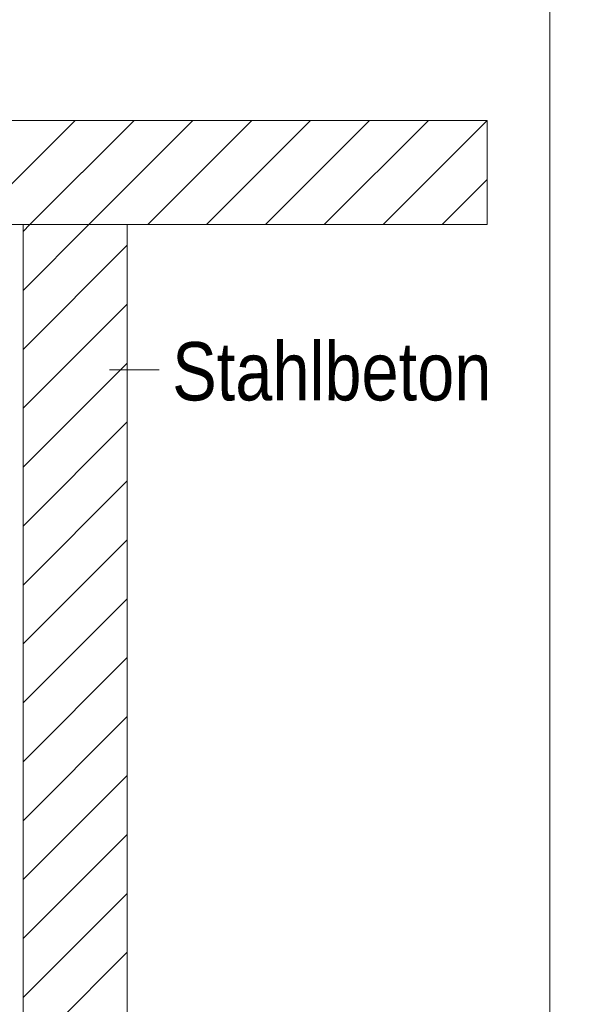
# Model space of a CAD drawing. Extents: x -620 to 300, y 62 to 1162.
# Tile 216 of 256: x 243 to 256, y 811 to 835. Entities that reach past the tile are written whole.
import ezdxf
from ezdxf.lldxf.tags import DXFTag

# ---------------------------------------------------------------- set-up
doc = ezdxf.new("R2010")
doc.units = 0
doc.layers.get('0').update_dxf_attribs({"lineweight": 13})
doc.layers.add('E_Detail_Beschriftung', color=7, linetype='Continuous', lineweight=13, true_color=0x009900)
doc.layers.add('E_Detail_Wandschraffur', color=7, linetype='Continuous', lineweight=5, true_color=0xc0c0c0)
doc.layers.add('E_Detail_Linie_Text_Bem', color=7, linetype='Continuous', lineweight=13)
doc.styles.get("Standard").update_dxf_attribs({"font": 'ARIALN.TTF'})
tags = doc.linetypes.add('fein_strichliert', pattern=[4, 1, -2, 1]).pattern_tags.tags
tags[8:9] = [DXFTag(74, 4), DXFTag(75, 0), DXFTag(340, '0'), DXFTag(46, 0.0), DXFTag(50, 0.0), DXFTag(44, 0.0), DXFTag(45, 0.0)]
tags[6:7] = [DXFTag(74, 4), DXFTag(75, 0), DXFTag(340, '0'), DXFTag(46, 0.0), DXFTag(50, 0.0), DXFTag(44, 0.0), DXFTag(45, 0.0)]
tags[4:5] = [DXFTag(74, 4), DXFTag(75, 0), DXFTag(340, '0'), DXFTag(46, 0.0), DXFTag(50, 0.0), DXFTag(44, 0.0), DXFTag(45, 0.0)]
tags = doc.linetypes.add('fein_strichliert-A06G955H8I', pattern=[4, 1, -2, 1]).pattern_tags.tags
tags[8:9] = [DXFTag(74, 4), DXFTag(75, 0), DXFTag(340, '0'), DXFTag(46, 0.0), DXFTag(50, 0.0), DXFTag(44, 0.0), DXFTag(45, 0.0)]
tags[6:7] = [DXFTag(74, 4), DXFTag(75, 0), DXFTag(340, '0'), DXFTag(46, 0.0), DXFTag(50, 0.0), DXFTag(44, 0.0), DXFTag(45, 0.0)]
tags[4:5] = [DXFTag(74, 4), DXFTag(75, 0), DXFTag(340, '0'), DXFTag(46, 0.0), DXFTag(50, 0.0), DXFTag(44, 0.0), DXFTag(45, 0.0)]

# ---------------------------------------------------------------- blocks, each defined once
blk = doc.blocks.new('Referenz-A06G955K8I')
at = {"layer": 'E_Detail_Linie_Text_Bem', "linetype": 'fein_strichliert-A06G955H8I', "ltscale": 0.65}
blk.add_line((255.753, 787.837), (255.753, 849.154), dxfattribs=at)
at = {"layer": 'E_Detail_Linie_Text_Bem', "linetype": 'Continuous', "ltscale": 0.13}
for p, q in [((194.273, 832.227), (254.251, 832.227)), ((254.251, 832.227), (254.251, 829.727)), ((254.251, 829.727), (206.273, 829.727)), ((243.1, 829.727), (245.6, 829.727)), ((243.1, 817.927), (243.1, 829.727)), ((245.6, 829.727), (245.6, 789.727)), ((243.1, 817.727), (243.1, 817.927)), ((243.1, 789.727), (243.1, 817.727))]:
    blk.add_line(p, q, dxfattribs=at)
at = {"layer": 'E_Detail_Linie_Text_Bem', "color": 0, "linetype": 'Continuous', "ltscale": 0.13}
blk.add_line((246.37, 826.239), (245.178, 826.239), dxfattribs=at)
at = {"layer": 'E_Detail_Wandschraffur', "linetype": 'ByBlock', "ltscale": 0.13}
for p, q in [((241.853, 829.727), (244.353, 832.227)), ((244.681, 829.727), (247.181, 832.227)), ((247.51, 829.727), (250.01, 832.227)), ((250.338, 829.727), (252.838, 832.227)), ((253.167, 829.727), (254.251, 830.811)), ((243.1, 828.145), (244.681, 829.727)), ((243.1, 825.317), (245.6, 827.817)), ((243.1, 822.488), (245.6, 824.988)), ((243.1, 819.66), (245.6, 822.16)), ((243.1, 816.831), (245.6, 819.331)), ((243.1, 814.003), (245.6, 816.503)), ((243.1, 811.174), (245.6, 813.674))]:
    blk.add_line(p, q, dxfattribs=at)
at = {"layer": 'E_Detail_Wandschraffur', "linetype": 'fein_strichliert', "ltscale": 0.13}
for p, q in [((243.267, 829.727), (245.767, 832.227)), ((246.096, 829.727), (248.596, 832.227)), ((248.924, 829.727), (251.424, 832.227)), ((251.752, 829.727), (254.251, 832.225)), ((243.1, 829.559), (243.267, 829.727)), ((243.1, 826.731), (245.6, 829.231)), ((243.1, 823.902), (245.6, 826.402)), ((243.1, 821.074), (245.6, 823.574)), ((243.1, 818.246), (245.6, 820.746)), ((243.1, 815.417), (245.6, 817.917)), ((243.1, 812.589), (245.6, 815.089)), ((243.1, 809.76), (245.6, 812.26))]:
    blk.add_line(p, q, dxfattribs=at)
at = {"layer": 'E_Detail_Beschriftung', "linetype": 'Continuous', "ltscale": 0.13, "insert": (246.684, 826.906), "char_height": 1.4, "attachment_point": 1}
blk.add_mtext('{\\fArial Narrow;Stahlbeton}', dxfattribs=at)

msp = doc.modelspace()

# ---------------------------------------------------------------- block references
at = {"color": 8, "lineweight": 25, "ltscale": 0.25, "true_color": 0x808080}
msp.add_blockref('Referenz-A06G955K8I', (0, 0), dxfattribs=at)

doc.saveas('drawing.dxf')
